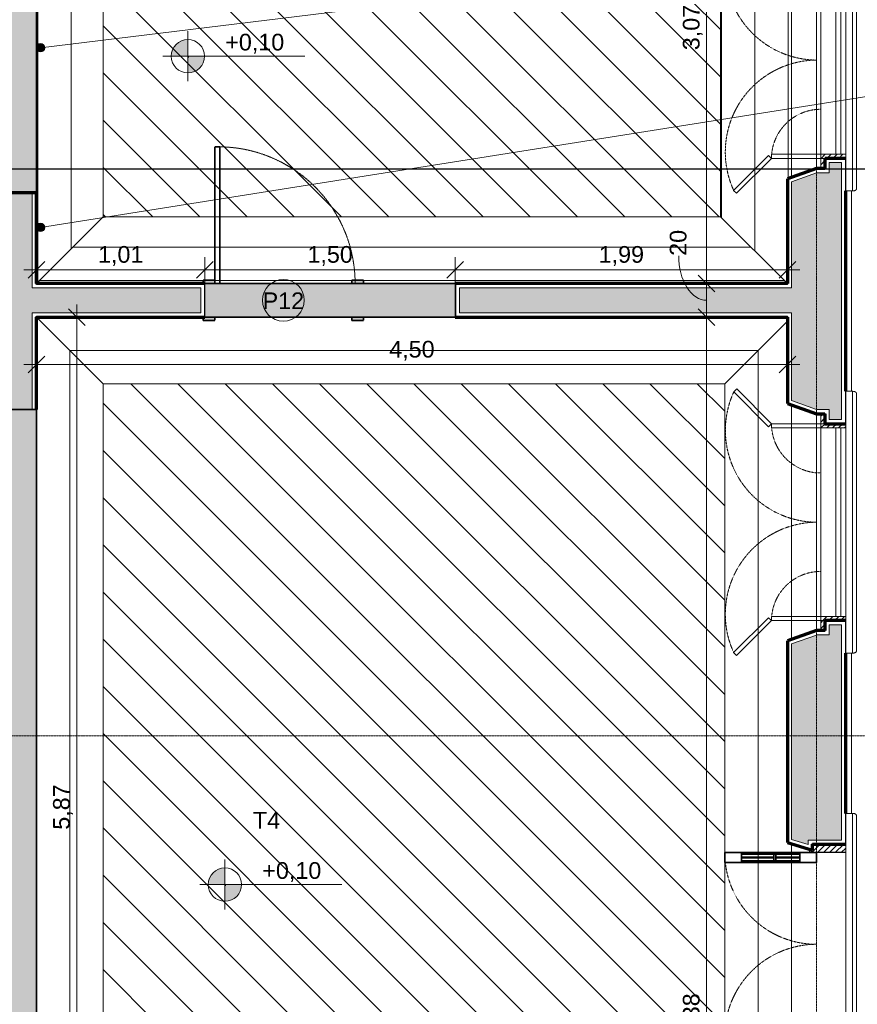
# Model space of a CAD drawing. Header units: millimetres. Extents: x -34717 to 9622, y -21919 to 4394.
# Tile 38 of 67: x -1601 to 3418, y -13738 to -7836. Entities that reach past the tile are written whole.
import ezdxf

# ---------------------------------------------------------------- set-up
doc = ezdxf.new("R2010")
doc.units = ezdxf.units.MM
for name, pattern in [('_Tracejado médio', [4, 3, -1]), ('_Tracejado pequeno', [2.25, 1.5, -0.75]), ('_Traço - ponto', [16, 12, -2, 0, -2])]:
    doc.linetypes.add(name, pattern=pattern)
for name, color, linetype, lineweight in [('A-ANNO-DIMS', 211, 'Continuous', 9), ('A-ANNO-DIMS-50', 211, 'Continuous', 9), ('A-DOOR', 31, 'Continuous', 25), ('A-DOOR-FRAM', 31, 'Continuous', 25), ('A-DOOR-HDLN', 31, 'Continuous', 25), ('A-DOOR-IDEN', 31, 'Continuous', 9), ('A-FLOR', 192, 'Continuous', 25), ('A-FLOR-PATT', 8, 'Continuous', 25), ('A-GENM', 13, 'Continuous', 25), ('A-GLAZ', 151, 'Continuous', 18), ('A-GLAZ-HDLN', 1, '_Tracejado pequeno', 18), ('A-WALL', 113, 'Continuous', 25), ('A-WALL-PATT', 111, 'Continuous', 25), ('G-ANNO-DIMS', 111, 'Continuous', 9), ('G-ANNO-SYMB', 111, 'Continuous', 9), ('G-ANNO-TEXT', 231, 'Continuous', 9), ('S-GRID', 1, 'Continuous', 9)]:
    doc.layers.add(name, color=color, linetype=linetype, lineweight=lineweight)
doc.styles.add('Arial_4', font='arial.ttf', dxfattribs={"height": 100})
doc.dimstyles.new('Diagonal_-_2_0mm_Arial', dxfattribs={"dimscale": 304.8, "dimtxt": 102.02594, "dimasz": 0.328084, "dimexe": 0.246063, "dimexo": 0.0625, "dimgap": 0.024606, "dimtad": 1, "dimlfac": 0.001, "dimrnd": 0.01, "dimzin": 0, "dimdsep": 46, "dimtxsty": 'Arial_4', "dimblk1": 'OBLIQUE', "dimblk2": 'OBLIQUE', "dimsah": 1, "dimcen": 0.09, "dimdle": 0.246063, "dimadec": 0, "dimazin": 0, "dimtfac": 1, "dimtdec": 4, "dimtix": 1, "dimtmove": 0, "dimatfit": 3, "dimfxl": 0.492126, "dimfxlon": 1, "dimtvp": 1, "dimtolj": 1, "dimtzin": 0, "dimarcsym": 2})
doc.dimstyles.new('Diagonal_-_2_0mm_Arial_1', dxfattribs={"dimscale": 304.8, "dimtxt": 102.02594, "dimasz": 0.328084, "dimexe": 0.246063, "dimexo": 0.0625, "dimgap": 0.024606, "dimtad": 1, "dimdec": 0, "dimlfac": 0.1, "dimdsep": 46, "dimtxsty": 'Arial_4', "dimblk1": 'OBLIQUE', "dimblk2": 'OBLIQUE', "dimsah": 1, "dimcen": 0.09, "dimdle": 0.246063, "dimadec": 0, "dimazin": 0, "dimtfac": 1, "dimtdec": 4, "dimtix": 1, "dimtmove": 1, "dimatfit": 3, "dimfxl": 0.492126, "dimfxlon": 1, "dimtvp": 1, "dimtolj": 1, "dimtzin": 0, "dimarcsym": 2})
pattern_1 = [(135, (-10248.492, -3173.885), (-17.67767, -17.67767), [])]
pattern_2 = [(135, (-7478.354, -3173.885), (-17.67767, -17.67767), [])]
pattern_3 = [(315, (-7844.11, -11029.7), (141.4214, 141.4214), [])]

# ---------------------------------------------------------------- blocks, each defined once
blk = doc.blocks.new('Door_CV - Door_CV-4334276-PLANTA TÉRREO - MANTER _ DEMOLIR')
at = {"layer": 'A-DOOR', "lineweight": 18}
h = blk.add_hatch(dxfattribs=at)
h.set_pattern_fill('FP_5', color=256, style=0, pattern_type=2)
h.set_pattern_definition([(315, (12778.496, 3173.885), (17.67767, 17.67767), [])])
h.paths.add_polyline_path([(-600, -172.5), (-600, -175), (-550, -175), (-550, 40), (-569.5, 40), (-565, 25), (-600, 25), (-600, 0)], flags=0)
h.paths.add_polyline_path([(550, -175), (600, -175), (600, 25), (565, 25), (569.5, 40), (550, 40), (550, 25)], flags=0)
at = {"layer": 'A-DOOR', "lineweight": 35}
for p, q in [((-550, 450), (-550, 550)), ((-550, 550), (-490, 550)), ((-490, 550), (-490, 450)), ((490, 550), (490, 450)), ((550, 550), (490, 550)), ((550, 450), (550, 550)), ((-550, 100), (-550, 450)), ((-550, 450), (-490, 450)), ((-540, 100), (-540, 450)), ((-522.5, 450), (-522.5, 255)), ((-517.5, 255), (-517.5, 450)), ((-500, 450), (-500, 100)), ((-490, 450), (-490, 100)), ((490, 450), (490, 100)), ((550, 450), (490, 450)), ((500, 450), (500, 100)), ((517.5, 255), (517.5, 450)), ((522.5, 450), (522.5, 255)), ((540, 100), (540, 450)), ((550, 100), (550, 450)), ((-550, 255), (-490, 255)), ((-490, 245), (-550, 245)), ((-522.5, 100), (-522.5, 245)), ((-517.5, 245), (-517.5, 100)), ((550, 255), (490, 255)), ((490, 245), (550, 245)), ((517.5, 245), (517.5, 100)), ((522.5, 100), (522.5, 245)), ((-490, 100), (-550, 100)), ((-550, 0), (-550, 100)), ((-490, 100), (-490, 0)), ((490, 100), (490, 0)), ((490, 100), (550, 100)), ((550, 0), (550, 100)), ((-490, 0), (-550, 0)), ((490, 0), (550, 0))]:
    blk.add_line(p, q, dxfattribs=at)
at = {"layer": 'A-DOOR-FRAM'}
for p, q in [((-569.5, 40), (-550, 40)), ((-550, 40), (-550, -175)), ((550, -175), (550, 40)), ((550, 40), (569.5, 40))]:
    blk.add_line(p, q, dxfattribs=at)
at = {"layer": 'A-DOOR-HDLN', "linetype": '_Tracejado pequeno', "lineweight": 18}
for centre, start, end in [((-550, 0), 0, 90), ((550, 0), 96.26291, 180)]:
    blk.add_arc(centre, 550, start, end, dxfattribs=at)
blk = doc.blocks.new('PORTA - Simples - 0_90 x 2_10-3911880-PLANTA TÉRREO - MANTER _ DEMOLIR')
at = {"layer": 'A-DOOR-FRAM', "linetype": '_Tracejado médio', "lineweight": 18}
h = blk.add_hatch(color=21, dxfattribs=at)
h.paths.add_polyline_path([(-450, 120), (-450, 100), (-380, 100), (-380, 120)], flags=0)
h.paths.add_polyline_path([(443.5, 120), (440, 120), (440, 100), (510, 100), (510, 120), (500, 120)], flags=0)
h = blk.add_hatch(color=21, dxfattribs=at)
h.paths.add_polyline_path([(-380, -100), (-450, -100), (-450, -120), (-380, -120)], flags=0)
h.paths.add_polyline_path([(500, -100), (440, -100), (440, -120), (510, -120), (510, -100), (502.5, -100)], flags=0)
at = {"layer": 'A-DOOR', "color": 30, "linetype": '_Tracejado médio', "lineweight": 35}
for p, q in [((410, -920), (410, -100)), ((440, -120), (440, -920)), ((440, -920), (410, -920))]:
    blk.add_line(p, q, dxfattribs=at)
at = {"layer": 'A-DOOR-FRAM', "color": 30, "linetype": '_Tracejado médio', "lineweight": 35}
for p, q in [((-450, 100), (-450, 120)), ((-450, 120), (-380, 120)), ((-380, 120), (-380, 100)), ((440, 100), (440, 120)), ((440, 120), (510, 120)), ((510, 120), (510, 100)), ((-450, -120), (-450, -100)), ((-380, -100), (-380, -120)), ((440, -120), (440, -100)), ((510, -100), (510, -120)), ((-380, -120), (-450, -120)), ((510, -120), (440, -120))]:
    blk.add_line(p, q, dxfattribs=at)
at = {"layer": 'A-DOOR-HDLN', "color": 40, "linetype": '_Tracejado médio', "lineweight": 18}
blk.add_arc((420.2, -100), 820.2, 180, 271.22847, dxfattribs=at)
blk = doc.blocks.new('Window_CV - Window_CV - 2 divisões-V7-PLANTA TÉRREO - MANTER _ DEMOLIR')
at = {"layer": 'A-GLAZ'}
h = blk.add_hatch(dxfattribs=at)
h.set_pattern_fill('FP_18', color=256, style=0, pattern_type=2)
h.set_pattern_definition(pattern_1)
h.paths.add_polyline_path([(590, 145), (590, 175), (565, 175), (565, 25), (590, 25), (590, 115)], flags=0)
h.paths.add_polyline_path([(-565, 145), (-565, 175), (-590, 175), (-590, 25), (-565, 25), (-565, 115)], flags=0)
h = blk.add_hatch(dxfattribs=at)
h.set_pattern_fill('FP_18', color=256, style=0, pattern_type=2)
h.set_pattern_definition(pattern_1)
h.paths.add_polyline_path([(650, 25), (650, 50), (590, 50), (590, 25), (625, 25)], flags=0)
h.paths.add_polyline_path([(-590, 25), (-590, 50), (-650, 50), (-650, 25), (-615, 25)], flags=0)
for p, q in [((-565, 145), (-565, 175)), ((-565, 145), (-565, 115)), ((565, 145), (-565, 145)), ((565, 175), (565, 145)), ((565, 115), (565, 145)), ((-565, 25), (-565, 115)), ((565, 115), (-565, 115)), ((565, 115), (565, 25)), ((-650, 25), (-590, 25)), ((-590, 25), (-590, 50)), ((-590, 50), (-590, 25)), ((-590, -269.6), (-590, 25)), ((-590, 25), (-565, 25)), ((-590, 25), (-565, 25)), ((-565, 25), (-565, -269.6)), ((565, 25), (-565, 25)), ((565, 25), (565, -270.4)), ((590, 25), (565, 25)), ((565, 25), (590, 25)), ((590, 50), (590, 25)), ((590, 25), (590, 50)), ((590, -270.4), (590, 25)), ((590, 25), (650, 25)), ((-798.6, -478.2), (-590, -269.6)), ((-572.3, -287.3), (-780.9, -495.9)), ((-590, -269.6), (-572.3, -287.3)), ((-565, -269.6), (-590, -269.6)), ((565, -270.4), (590, -270.4)), ((590, -270.4), (572.3, -288.1)), ((572.3, -288.1), (780.9, -496.7)), ((798.6, -479), (590, -270.4)), ((-780.9, -495.9), (-798.6, -478.2)), ((780.9, -496.7), (798.6, -479))]:
    blk.add_line(p, q, dxfattribs=at)
at = {"layer": 'A-GLAZ-HDLN'}
for centre, radius, start, end in [((-590, 25), 295, 274.86141, 360), ((590, 25), 295, 180, 265.13859), ((-550.7, 4.5), 550.8, 245.29544, 359.53459), ((551.4, 4.8), 551.5, 180.49633, 294.58987)]:
    blk.add_arc(centre, radius, start, end, dxfattribs=at)
blk = doc.blocks.new('Window_CV - Window_CV - 2 divisões-V8-PLANTA TÉRREO - MANTER _ DEMOLIR')
at = {"layer": 'A-GLAZ'}
h = blk.add_hatch(dxfattribs=at)
h.set_pattern_fill('FP_19', color=256, style=0, pattern_type=2)
h.set_pattern_definition(pattern_2)
h.paths.add_polyline_path([(590, 145), (590, 175), (565, 175), (565, 25), (590, 25), (590, 115)], flags=0)
h.paths.add_polyline_path([(-565, 145), (-565, 175), (-590, 175), (-590, 25), (-565, 25), (-565, 115)], flags=0)
h = blk.add_hatch(dxfattribs=at)
h.set_pattern_fill('FP_19', color=256, style=0, pattern_type=2)
h.set_pattern_definition(pattern_2)
h.paths.add_polyline_path([(650, 27.6), (650, 50), (590, 50), (590, 25), (650, 25)], flags=0)
h.paths.add_polyline_path([(-590, 50), (-650, 50), (-650, 25), (-590, 25)], flags=0)
for p, q in [((-565, 145), (-565, 175)), ((-565, 145), (-565, 115)), ((565, 145), (-565, 145)), ((565, 175), (565, 145)), ((565, 115), (565, 145)), ((-565, 25), (-565, 115)), ((565, 115), (-565, 115)), ((565, 115), (565, 25)), ((-650, 25), (-590, 25)), ((-590, 25), (-590, 50)), ((-590, 50), (-590, 25)), ((-590, -269.6), (-590, 25)), ((-590, 25), (-565, 25)), ((-590, 25), (-565, 25)), ((-565, 25), (-565, -269.6)), ((565, 25), (-565, 25)), ((565, 25), (565, -270.4)), ((590, 25), (565, 25)), ((565, 25), (590, 25)), ((590, 50), (590, 25)), ((590, 25), (590, 50)), ((590, -270.4), (590, 25)), ((590, 25), (650, 25)), ((-798.6, -478.2), (-590, -269.6)), ((-572.3, -287.3), (-780.9, -495.9)), ((-590, -269.6), (-572.3, -287.3)), ((-565, -269.6), (-590, -269.6)), ((565, -270.4), (590, -270.4)), ((590, -270.4), (572.3, -288.1)), ((572.3, -288.1), (780.9, -496.7)), ((798.6, -479), (590, -270.4)), ((-780.9, -495.9), (-798.6, -478.2)), ((780.9, -496.7), (798.6, -479))]:
    blk.add_line(p, q, dxfattribs=at)
at = {"layer": 'A-GLAZ-HDLN'}
for centre, radius, start, end in [((-590, 25), 295, 274.86141, 360), ((590, 25), 295, 180, 265.13859), ((-550.7, 4.5), 550.8, 245.29544, 359.53459), ((551.4, 4.8), 551.5, 180.49633, 294.58987)]:
    blk.add_arc(centre, radius, start, end, dxfattribs=at)
blk = doc.blocks.new('ornamento esquadrias - ornamento esquadrias-4133635-PLANTA TÉRREO - MANTER _ DEMOLIR')
at = {"layer": 'A-GENM', "lineweight": 18}
for p, q in [((3348.9, -6098.2), (3348.9, -4528.8)), ((3348.9, -4528.8), (3388.9, -4528.8)), ((3388.9, -4528.8), (3388.9, -6098.2)), ((3413.9, -6081.1), (3413.9, -4545.8)), ((3348.9, -6098.2), (3388.9, -6098.2))]:
    blk.add_line(p, q, dxfattribs=at)
for points, knots in [([(3388.9, -4528.8), (3391.1, -4528.8), (3394.4, -4529), (3398.5, -4529.7), (3401.4, -4530.4), (3404, -4531.3), (3406.4, -4532.4), (3408.1, -4533.5), (3409.3, -4534.5), (3410.6, -4535.8), (3411.6, -4537.2), (3412.4, -4538.6), (3412.8, -4539.5), (3413.3, -4540.8), (3413.6, -4542.4), (3413.9, -4544.5), (3413.9, -4546.2), (3413.8, -4547.4)], [0, 0, 0, 0, 0.142857, 0.214286, 0.285714, 0.357143, 0.428571, 0.5, 0.535714, 0.571429, 0.678571, 0.705357, 0.732143, 0.785714, 0.839286, 0.892857, 1, 1, 1, 1]), ([(3413.8, -6079.6), (3414, -6081.1), (3413.9, -6083.4), (3413.3, -6086.2), (3412.7, -6087.9), (3412, -6089.1), (3411.3, -6090.3), (3410.4, -6091.5), (3409.3, -6092.5), (3408.1, -6093.5), (3406.6, -6094.5), (3404.7, -6095.4), (3402.1, -6096.4), (3399.3, -6097.2), (3396.2, -6097.7), (3393, -6098.1), (3390.6, -6098.2), (3388.9, -6098.2)], [0, 0, 0, 0, 0.142857, 0.214286, 0.285714, 0.321429, 0.357143, 0.428571, 0.464286, 0.5, 0.571429, 0.625, 0.678571, 0.785714, 0.839286, 0.892857, 1, 1, 1, 1])]:
    blk.add_open_spline(points, degree=3, knots=knots, dxfattribs=at)
blk = doc.blocks.new('Embasamento - Embasamento-4325691-PLANTA TÉRREO - MANTER _ DEMOLIR')
at = {"layer": 'A-GENM', "lineweight": 18}
for p, q in [((3383.9, -10063.8), (3383.9, -8863)), ((3383.9, -12593.8), (3383.9, -11633.2))]:
    blk.add_line(p, q, dxfattribs=at)
blk = doc.blocks.new('DIMBLOCK31-PLANTA TÉRREO - MANTER _ DEMOLIR')
at = {"layer": 'A-ANNO-DIMS-50'}
for p, q in [((2364.7, -9618.5), (2589.7, -9618.5)), ((2514.7, -9618.5), (2364.7, -9618.5)), ((2514.7, -18073.5), (2514.7, -9618.5)), ((2364.7, -17998.5), (2589.7, -17998.5)), ((2514.7, -17998.5), (2364.7, -17998.5))]:
    blk.add_line(p, q, dxfattribs=at)
at = {"layer": 'A-ANNO-DIMS-50', "lineweight": 18}
for p, q in [((2514.7, -9618.5), (2464.7, -9568.5)), ((2514.7, -9618.5), (2564.7, -9668.5)), ((2514.7, -17998.5), (2464.7, -17948.5)), ((2514.7, -17998.5), (2564.7, -18048.5))]:
    blk.add_line(p, q, dxfattribs=at)
at = {"layer": 'A-ANNO-DIMS-50', "color": 0, "insert": (2372.7, -13944.2), "char_height": 100, "width": 325.653, "attachment_point": 1, "rotation": 90, "line_spacing_factor": 0.941778, "style": 'Arial_4'}
blk.add_mtext('8,38', dxfattribs=at)
blk = doc.blocks.new('_Oblique')
at = {"color": 0, "linetype": 'ByBlock', "lineweight": -2}
blk.add_line((-0.5, -0.5), (0.5, 0.5), dxfattribs=at)
blk = doc.blocks.new('DIMBLOCK32-PLANTA TÉRREO - MANTER _ DEMOLIR')
at = {"layer": 'A-ANNO-DIMS-50', "lineweight": 18}
for p, q in [((2514.7, -9418.5), (2464.7, -9368.5)), ((2514.7, -9418.5), (2564.7, -9468.5)), ((2514.7, -9618.5), (2464.7, -9568.5)), ((2514.7, -9618.5), (2564.7, -9668.5))]:
    blk.add_line(p, q, dxfattribs=at)
at = {"layer": 'A-ANNO-DIMS-50'}
for p, q in [((2364.7, -9418.5), (2589.7, -9418.5)), ((2514.7, -9418.5), (2364.7, -9418.5)), ((2514.7, -9618.5), (2514.7, -9418.5)), ((2364.7, -9618.5), (2589.7, -9618.5)), ((2514.7, -9618.5), (2364.7, -9618.5))]:
    blk.add_line(p, q, dxfattribs=at)
blk.add_ellipse((2514.7, -9251.6), major_axis=(0, 266.9), ratio=0.625344, start_param=1.570796, end_param=3.141593, dxfattribs=at)
at = {"layer": 'A-ANNO-DIMS-50', "color": 0, "insert": (2294.1, -9251.6), "char_height": 100, "width": 186.088, "attachment_point": 1, "rotation": 90, "line_spacing_factor": 0.941778, "style": 'Arial_4'}
blk.add_mtext('20', dxfattribs=at)
blk = doc.blocks.new('DIMBLOCK33-PLANTA TÉRREO - MANTER _ DEMOLIR')
at = {"layer": 'A-ANNO-DIMS-50', "lineweight": 18}
for p, q in [((2514.7, -6348.5), (2464.7, -6298.5)), ((2514.7, -6348.5), (2564.7, -6398.5)), ((2514.7, -9418.5), (2464.7, -9368.5)), ((2514.7, -9418.5), (2564.7, -9468.5))]:
    blk.add_line(p, q, dxfattribs=at)
at = {"layer": 'A-ANNO-DIMS-50'}
for p, q in [((2364.7, -6348.5), (2589.7, -6348.5)), ((2514.7, -6348.5), (2364.7, -6348.5)), ((2514.7, -9418.5), (2514.7, -6348.5)), ((2364.7, -9418.5), (2589.7, -9418.5)), ((2514.7, -9418.5), (2364.7, -9418.5))]:
    blk.add_line(p, q, dxfattribs=at)
at = {"layer": 'A-ANNO-DIMS-50', "color": 0, "insert": (2372.7, -8019.2), "char_height": 100, "width": 325.653, "attachment_point": 1, "rotation": 90, "line_spacing_factor": 0.941778, "style": 'Arial_4'}
blk.add_mtext('3,07', dxfattribs=at)
blk = doc.blocks.new('DIMBLOCK74-PLANTA TÉRREO - MANTER _ DEMOLIR')
at = {"layer": 'A-ANNO-DIMS-50'}
for p, q in [((-1501.1, -9185.2), (-1501.1, -9410.2)), ((-1501.1, -9335.2), (-1501.1, -9185.2)), ((-491.1, -9485.2), (-491.1, -9260.2)), ((-1576.1, -9335.2), (-491.1, -9335.2)), ((-491.1, -9335.2), (-491.1, -9485.2))]:
    blk.add_line(p, q, dxfattribs=at)
at = {"layer": 'A-ANNO-DIMS-50', "lineweight": 18}
for p, q in [((-1501.1, -9335.2), (-1451.1, -9285.2)), ((-491.1, -9335.2), (-441.1, -9285.2)), ((-1501.1, -9335.2), (-1551.1, -9385.2)), ((-491.1, -9335.2), (-541.1, -9385.2))]:
    blk.add_line(p, q, dxfattribs=at)
at = {"layer": 'A-ANNO-DIMS-50', "color": 0, "insert": (-1131.8, -9193.2), "char_height": 100, "width": 325.653, "attachment_point": 1, "line_spacing_factor": 0.941778, "style": 'Arial_4'}
blk.add_mtext('1,01', dxfattribs=at)
blk = doc.blocks.new('DIMBLOCK75-PLANTA TÉRREO - MANTER _ DEMOLIR')
at = {"layer": 'A-ANNO-DIMS-50'}
for p, q in [((-491.1, -9485.2), (-491.1, -9260.2)), ((1008.9, -9485.2), (1008.9, -9260.2)), ((-491.1, -9335.2), (1008.9, -9335.2)), ((-491.1, -9335.2), (-491.1, -9485.2)), ((1008.9, -9335.2), (1008.9, -9485.2))]:
    blk.add_line(p, q, dxfattribs=at)
at = {"layer": 'A-ANNO-DIMS-50', "lineweight": 18}
for p, q in [((-491.1, -9335.2), (-441.1, -9285.2)), ((1008.9, -9335.2), (1058.9, -9285.2)), ((-491.1, -9335.2), (-541.1, -9385.2)), ((1008.9, -9335.2), (958.9, -9385.2))]:
    blk.add_line(p, q, dxfattribs=at)
at = {"layer": 'A-ANNO-DIMS-50', "color": 0, "insert": (123.2, -9193.2), "char_height": 100, "width": 325.653, "attachment_point": 1, "line_spacing_factor": 0.941778, "style": 'Arial_4'}
blk.add_mtext('1,50', dxfattribs=at)
blk = doc.blocks.new('DIMBLOCK76-PLANTA TÉRREO - MANTER _ DEMOLIR')
at = {"layer": 'A-ANNO-DIMS-50'}
for p, q in [((2998.9, -9185.2), (2998.9, -9410.2)), ((2998.9, -9335.2), (2998.9, -9185.2)), ((1008.9, -9485.2), (1008.9, -9260.2)), ((1008.9, -9335.2), (3073.9, -9335.2)), ((1008.9, -9335.2), (1008.9, -9485.2))]:
    blk.add_line(p, q, dxfattribs=at)
at = {"layer": 'A-ANNO-DIMS-50', "lineweight": 18}
for p, q in [((1008.9, -9335.2), (1058.9, -9285.2)), ((2998.9, -9335.2), (3048.9, -9285.2)), ((1008.9, -9335.2), (958.9, -9385.2)), ((2998.9, -9335.2), (2948.9, -9385.2))]:
    blk.add_line(p, q, dxfattribs=at)
at = {"layer": 'A-ANNO-DIMS-50', "color": 0, "insert": (1868.2, -9193.2), "char_height": 100, "width": 325.653, "attachment_point": 1, "line_spacing_factor": 0.941778, "style": 'Arial_4'}
blk.add_mtext('1,99', dxfattribs=at)
blk = doc.blocks.new('DIMBLOCK140-PLANTA TÉRREO - MANTER _ DEMOLIR')
at = {"layer": 'A-ANNO-DIMS-50'}
for p, q in [((-1259.3, -15493.5), (-1259.3, -9543.5)), ((-1409.3, -9618.5), (-1184.3, -9618.5)), ((-1259.3, -9618.5), (-1409.3, -9618.5)), ((-1409.3, -15493.5), (-1184.3, -15493.5)), ((-1259.3, -15493.5), (-1409.3, -15493.5))]:
    blk.add_line(p, q, dxfattribs=at)
at = {"layer": 'A-ANNO-DIMS-50', "lineweight": 18}
for p, q in [((-1259.3, -9618.5), (-1309.3, -9568.5)), ((-1259.3, -9618.5), (-1209.3, -9668.5)), ((-1259.3, -15493.5), (-1309.3, -15443.5)), ((-1259.3, -15493.5), (-1209.3, -15543.5))]:
    blk.add_line(p, q, dxfattribs=at)
at = {"layer": 'A-ANNO-DIMS-50', "color": 0, "insert": (-1401.3, -12691.7), "char_height": 100, "width": 325.653, "attachment_point": 1, "rotation": 90, "line_spacing_factor": 0.941778, "style": 'Arial_4'}
blk.add_mtext('5,87', dxfattribs=at)
blk = doc.blocks.new('TAG-Porta - Ref_ Porta-2416850-PLANTA TÉRREO - MANTER _ DEMOLIR')
at = {"layer": 'A-DOOR-IDEN'}
blk.add_circle((0, 0), 2.5, dxfattribs=at)
blk = doc.blocks.new('Spot Elevations - Spot elevation - Planta-10655-PLANTA TÉRREO - MANTER _ DEMOLIR')
at = {"layer": 'G-ANNO-DIMS'}
h = blk.add_hatch(color=256, dxfattribs=at)
edge = h.paths.add_edge_path(flags=0)
edge.add_line((0, 0), (-2, 0))
edge.add_arc((0, 0), 2, 90, 180, ccw=False)
edge.add_line((0, 2), (0, 0))
h = blk.add_hatch(color=256, dxfattribs=at)
edge = h.paths.add_edge_path(flags=0)
edge.add_line((0, 0), (2, 0))
edge.add_arc((0, 0), 2, 270, 360, ccw=False)
edge.add_line((0, -2), (0, 0))
for p, q in [((0, -3), (0, 3)), ((-3, 0), (14, 0))]:
    blk.add_line(p, q, dxfattribs=at)
blk.add_circle((0, 0), 2, dxfattribs=at)
blk = doc.blocks.new('DIMBLOCK200-PLANTA TÉRREO - MANTER _ DEMOLIR')
at = {"layer": 'A-ANNO-DIMS-50'}
for p, q in [((-1501.1, -9753.4), (-1501.1, -9978.4)), ((-1501.1, -9903.4), (-1501.1, -9753.4)), ((2998.9, -9753.4), (2998.9, -9978.4)), ((2998.9, -9903.4), (2998.9, -9753.4)), ((-1576.1, -9903.4), (3073.9, -9903.4))]:
    blk.add_line(p, q, dxfattribs=at)
at = {"layer": 'A-ANNO-DIMS-50', "lineweight": 18}
for p, q in [((-1501.1, -9903.4), (-1451.1, -9853.4)), ((2998.9, -9903.4), (3048.9, -9853.4)), ((-1501.1, -9903.4), (-1551.1, -9953.4)), ((2998.9, -9903.4), (2948.9, -9953.4))]:
    blk.add_line(p, q, dxfattribs=at)
at = {"layer": 'A-ANNO-DIMS-50', "color": 0, "insert": (613.2, -9761.4), "char_height": 100, "width": 325.653, "attachment_point": 1, "line_spacing_factor": 0.941778, "style": 'Arial_4'}
blk.add_mtext('4,50', dxfattribs=at)

msp = doc.modelspace()

# ---------------------------------------------------------------- hatches: boundary and pattern name
at = {"layer": 'A-FLOR-PATT', "lineweight": 18}
h = msp.add_hatch(dxfattribs=at)
h.set_pattern_fill('FP_37', color=256, style=0, pattern_type=2)
h.set_pattern_definition([(90, (-7491.88, -4997.1), (-200, 1e-14), [])])
h.paths.add_polyline_path([(-1501.115, -9418.492), (-1101.115, -9018.492), (-1101.115, -6348.492), (-1501.115, -6348.492), (-1501.115, -9032.492)], flags=0)
h.paths.add_polyline_path([(-1501.115, -6298.492), (-1101.115, -6298.492), (-1101.115, -3883.492), (-1476.115, -3508.492), (-1501.115, -3508.492), (-1501.115, -6296.902)], flags=0)
h = msp.add_hatch(dxfattribs=at)
h.set_pattern_fill('FP_38', color=256, style=0, pattern_type=2)
h.set_pattern_definition([(90, (-3796.48, -9572.52), (-200, 1e-14), [])])
h.paths.add_polyline_path([(2998.885, -9418.492), (2998.885, -8789.604), (3023.885, -8780.854), (3023.885, -7375.854), (2998.885, -7367.104), (2998.885, -6348.492), (2598.885, -6348.492), (2598.885, -9018.492), (2727.241, -9146.847)], flags=0)
h.paths.add_polyline_path([(2998.885, -6298.492), (2998.885, -6024.742), (3023.885, -6015.992), (3023.885, -4610.992), (2998.885, -4602.242), (2998.885, -3508.492), (2997.323, -3508.492), (2598.885, -3883.492), (2598.885, -6298.492), (2807.738, -6298.492)], flags=0)
h = msp.add_hatch(dxfattribs=at)
h.set_pattern_fill('FP_23', color=256, style=0, pattern_type=2)
h.set_pattern_definition(pattern_3)
h.paths.add_polyline_path([(-1101.115, -9018.492), (2598.885, -9018.492), (2598.885, -6348.492), (-1101.115, -6348.492), (-1101.115, -8641.693)], flags=0)
h.paths.add_polyline_path([(-1101.115, -6298.492), (2598.885, -6298.492), (2598.885, -3883.492), (-1101.115, -3883.492), (-1101.115, -6296.902)], flags=0)
h = msp.add_hatch(dxfattribs=at)
h.set_pattern_fill('FP_40', color=256, style=0, pattern_type=2)
h.set_pattern_definition([(0, (-129, 0), (0, 200), [])])
h.paths.add_polyline_path([(2998.885, -9418.492), (2598.885, -9018.492), (-1101.115, -9018.492), (-1501.115, -9418.492), (-501.115, -9418.492), (-501.115, -9398.492), (-431.115, -9398.492), (-431.115, -9418.492), (388.885, -9418.492), (388.885, -9398.492), (458.885, -9398.492), (458.885, -9418.492), (2727.241, -9418.492)], flags=0)
h = msp.add_hatch(dxfattribs=at)
h.set_pattern_fill('FP_31', color=256, style=0, pattern_type=2)
h.set_pattern_definition([(90, (-15701.11, -13207.68), (-200, 1e-14), [])])
h.paths.add_polyline_path([(-1501.115, -17998.492), (-1476.115, -17998.492), (-1101.115, -17623.492), (-1101.115, -10018.492), (-1501.115, -9618.689), (-1501.115, -17453.492)], flags=0)
h = msp.add_hatch(dxfattribs=at)
h.set_pattern_fill('FP_32', color=256, style=0, pattern_type=2)
h.set_pattern_definition([(0, (-129, -18.5), (0, 200), [])])
h.paths.add_polyline_path([(438.885, -10018.492), (2623.885, -10018.492), (2998.885, -9643.492), (2998.885, -9618.492), (458.885, -9618.492), (458.885, -9638.492), (388.885, -9638.492), (388.885, -9618.492), (-431.115, -9618.492), (-431.115, -9638.492), (-501.115, -9638.492), (-501.115, -9618.492), (-1500.917, -9618.689), (-1101.115, -10018.492), (388.885, -10018.492)], flags=0)
h = msp.add_hatch(dxfattribs=at)
h.set_pattern_fill('FP_33', color=256, style=0, pattern_type=2)
h.set_pattern_definition([(270, (12423.89, -7136.11), (200, 1e-14), [])])
h.paths.add_polyline_path([(2998.885, -17998.492), (2998.885, -16859.616), (3023.885, -16850.866), (3023.885, -15445.866), (2998.885, -15437.116), (2998.885, -13988.496), (3023.885, -13980.996), (3023.885, -12775.996), (2998.885, -12768.496), (2998.885, -11559.742), (3023.885, -11550.992), (3023.885, -10145.992), (2998.885, -10137.242), (2998.885, -9643.492), (2623.885, -10018.492), (2623.885, -17623.492), (2727.241, -17726.847)], flags=0)
h = msp.add_hatch(dxfattribs=at)
h.set_pattern_fill('FP_23', color=256, style=0, pattern_type=2)
h.set_pattern_definition(pattern_3)
h.paths.add_polyline_path([(830.147, -17623.492), (2623.885, -17623.492), (2623.885, -10018.492), (-1101.115, -10018.492), (-1101.115, -17623.492), (-434.582, -17623.492)], flags=0)
at = {"layer": 'A-WALL-PATT'}
h = msp.add_hatch(color=256, dxfattribs=at)
h.paths.add_polyline_path([(3023.885, -18323.492), (3323.885, -18323.492), (3323.885, -16763.366), (3248.885, -16763.366), (3248.885, -16823.366), (3173.885, -16823.366), (3173.885, -16824.853), (3023.885, -16877.353), (3023.885, -18023.492)], flags=0)
h.paths.add_polyline_path([(3248.885, -15533.366), (3323.885, -15533.366), (3323.885, -14003.496), (3123.885, -14003.496), (3123.885, -13977.097), (3023.885, -14007.097), (3023.885, -15419.379), (3173.885, -15471.879), (3173.885, -15473.366), (3248.885, -15473.366), (3248.885, -15480.668)], flags=0)
h.paths.add_polyline_path([(3123.885, -12779.895), (3123.885, -12753.496), (3323.885, -12753.496), (3323.885, -11463.492), (3248.885, -11463.492), (3248.885, -11523.492), (3173.885, -11523.492), (3173.885, -11524.979), (3023.885, -11577.479), (3023.885, -12749.895), (3043.423, -12755.757)], flags=0)
h.paths.add_polyline_path([(3323.885, -10233.492), (3323.885, -8693.354), (3248.885, -8693.354), (3248.885, -8753.354), (3173.885, -8753.354), (3173.885, -8754.841), (3023.885, -8807.341), (3023.885, -10119.505), (3173.885, -10172.005), (3173.885, -10173.492), (3248.885, -10173.492), (3248.885, -10233.492)], flags=0)
h.paths.add_polyline_path([(3323.885, -7463.354), (3323.885, -5928.492), (3248.885, -5928.492), (3248.885, -5988.492), (3173.885, -5988.492), (3173.885, -5989.979), (3023.885, -6042.479), (3023.885, -7349.367), (3173.885, -7401.867), (3173.885, -7403.354), (3248.885, -7403.354), (3248.885, -7463.354)], flags=0)
h.paths.add_polyline_path([(3248.885, -4698.492), (3323.885, -4698.492), (3323.885, -3183.492), (3023.885, -3183.492), (3023.885, -4584.505), (3173.885, -4637.005), (3173.885, -4638.492), (3248.885, -4638.492)], flags=0)
at = {"layer": 'A-WALL-PATT', "lineweight": 18}
h = msp.add_hatch(color=21, dxfattribs=at)
h.paths.add_polyline_path([(-1699.311, -8873.492), (-1501.115, -8873.492), (-1501.115, -6245.021), (-1701.115, -6245.021), (-1701.115, -8873.492)], flags=0)
h.paths.add_polyline_path([(-1501.115, -4945.021), (-1501.115, -4053.492), (-1701.115, -4053.492), (-1701.115, -4945.021)], flags=0)
at = {"layer": 'A-WALL-PATT'}
h = msp.add_hatch(color=256, dxfattribs=at)
h.paths.add_polyline_path([(-1676.115, -10173.492), (-1526.115, -10173.492), (-1526.115, -9593.492), (-1676.115, -9593.492), (-1676.115, -9814.089)], flags=0)
h.paths.add_polyline_path([(-1526.115, -9443.492), (-1526.115, -8873.492), (-1676.115, -8873.492), (-1676.115, -9443.492), (-1541.22, -9443.492)], flags=0)
at = {"layer": 'A-WALL-PATT', "lineweight": 18}
msp.add_hatch(color=21, dxfattribs=at).paths.add_polyline_path([(1008.885, -9618.492), (1008.885, -9418.492), (-491.115, -9418.492), (-491.115, -9618.492), (-434.582, -9618.492)], flags=0)
at = {"layer": 'A-WALL-PATT'}
h = msp.add_hatch(color=256, dxfattribs=at)
h.paths.add_polyline_path([(3001.385, -9593.492), (3023.885, -9593.492), (3023.885, -9443.492), (1033.885, -9443.492), (1033.885, -9593.492), (2998.885, -9593.492)], flags=0)
h.paths.add_polyline_path([(-516.115, -9593.492), (-516.115, -9443.492), (-1756.409, -9443.492), (-1756.409, -9593.492), (-1066.947, -9593.492)], flags=0)
h.paths.add_polyline_path([(-2996.409, -9593.492), (-2996.409, -9443.492), (-6446.115, -9443.492), (-6446.115, -9593.492), (-5493.499, -9593.492)], flags=0)
at = {"layer": 'A-WALL-PATT', "lineweight": 18}
h = msp.add_hatch(color=21, dxfattribs=at)
h.paths.add_polyline_path([(-1699.311, -17453.492), (-1501.115, -17453.492), (-1501.115, -16683.492), (-1701.115, -16683.492), (-1701.115, -17453.492)], flags=0)
h.paths.add_polyline_path([(-1701.115, -15493.492), (-1501.115, -15493.492), (-1501.115, -10173.492), (-1701.115, -10173.492), (-1701.115, -15328.492)], flags=0)
at = {"layer": 'G-ANNO-TEXT'}
h = msp.add_hatch(color=7, dxfattribs=at)
edge = h.paths.add_edge_path(flags=0)
edge.add_arc((-1476.115, -8004.547), 25, 0, 360)
h = msp.add_hatch(color=7, dxfattribs=at)
edge = h.paths.add_edge_path(flags=0)
edge.add_arc((-1476.115, -9081.669), 25, 0, 360)

# ---------------------------------------------------------------- linework, layer by layer
at = {"layer": 'A-FLOR', "lineweight": 18}
for p, q in [((-1101.115, -9018.492), (-1101.115, -6348.492)), ((2598.885, -6348.492), (2598.885, -9018.492)), ((3023.885, -8780.854), (3023.885, -7375.854)), ((-1501.115, -9418.492), (-1101.115, -9018.492)), ((2598.885, -9018.492), (-1101.115, -9018.492)), ((2598.885, -9018.492), (2998.885, -9418.492)), ((-1501.115, -9618.492), (-1101.115, -10018.492)), ((2623.885, -10018.492), (2998.885, -9643.492)), ((-1101.115, -17623.492), (-1101.115, -10018.492)), ((-1101.115, -10018.492), (2623.885, -10018.492)), ((2623.885, -10018.492), (2623.885, -17623.492)), ((3023.885, -11550.992), (3023.885, -10145.992))]:
    msp.add_line(p, q, dxfattribs=at)
at = {"layer": 'A-WALL', "color": 30, "linetype": '_Tracejado médio', "lineweight": 35}
for p, q in [((-1501.115, -8873.492), (-1501.115, -6348.492)), ((1008.885, -9418.492), (-491.115, -9418.492)), ((-491.115, -9618.492), (1008.885, -9618.492)), ((-1501.115, -10173.492), (-1701.115, -10173.492)), ((-1501.115, -15493.492), (-1501.115, -10173.492))]:
    msp.add_line(p, q, dxfattribs=at)
at = {"layer": 'A-WALL', "lineweight": 18}
for p, q in [((3173.885, -7428.354), (3173.885, -8728.354)), ((3226.385, -8670.854), (3226.385, -8730.854)), ((3346.385, -8670.854), (3226.385, -8670.854)), ((3346.385, -10255.992), (3346.385, -8670.854)), ((3173.885, -8731.002), (3001.385, -8791.377)), ((3226.385, -8730.854), (3173.885, -8730.854)), ((3248.885, -8693.354), (3248.885, -8753.354)), ((3323.885, -8693.354), (3248.885, -8693.354)), ((3323.885, -10233.492), (3323.885, -8693.354)), ((3001.385, -8791.377), (3001.385, -9420.992)), ((3173.885, -8754.841), (3023.885, -8807.341)), ((3173.885, -8754.841), (3173.885, -8753.354)), ((3248.885, -8753.354), (3173.885, -8753.354)), ((3023.885, -8807.341), (3023.885, -9443.492)), ((-1526.115, -9443.492), (-1526.115, -8873.492)), ((-1503.615, -9420.992), (-1503.615, -8873.492)), ((-493.615, -9420.992), (-1503.615, -9420.992)), ((-493.615, -9615.992), (-493.615, -9420.992)), ((1011.385, -9420.992), (1011.385, -9615.992)), ((3001.385, -9420.992), (1011.385, -9420.992)), ((-516.115, -9443.492), (-1526.115, -9443.492)), ((-516.115, -9593.492), (-516.115, -9443.492)), ((3023.885, -9443.492), (1033.885, -9443.492)), ((1033.885, -9443.492), (1033.885, -9593.492)), ((-1526.115, -9593.492), (-516.115, -9593.492)), ((-1526.115, -10173.492), (-1526.115, -9593.492)), ((-1503.615, -9615.992), (-493.615, -9615.992)), ((-1503.615, -10173.492), (-1503.615, -9615.992)), ((1011.385, -9615.992), (3001.385, -9615.992)), ((1033.885, -9593.492), (3023.885, -9593.492)), ((3001.385, -9615.992), (3001.385, -10135.468)), ((3023.885, -9593.492), (3023.885, -10119.505)), ((3001.385, -10135.468), (3173.885, -10195.843)), ((3023.885, -10119.505), (3173.885, -10172.005)), ((3173.885, -10173.492), (3173.885, -10172.005)), ((3173.885, -10173.492), (3248.885, -10173.492)), ((3173.885, -10195.992), (3226.385, -10195.992)), ((3173.885, -10198.492), (3173.885, -11498.492)), ((3226.385, -10195.992), (3226.385, -10255.992)), ((3248.885, -10173.492), (3248.885, -10233.492)), ((3226.385, -10255.992), (3346.385, -10255.992)), ((3248.885, -10233.492), (3323.885, -10233.492)), ((3226.385, -11440.992), (3226.385, -11500.992)), ((3346.385, -11440.992), (3226.385, -11440.992)), ((3346.385, -12775.996), (3346.385, -11440.992)), ((3173.885, -11501.14), (3001.385, -11561.515)), ((3226.385, -11500.992), (3173.885, -11500.992)), ((3248.885, -11463.492), (3248.885, -11523.492)), ((3323.885, -11463.492), (3248.885, -11463.492)), ((3323.885, -12753.496), (3323.885, -11463.492)), ((3001.385, -11561.515), (3001.385, -12766.636)), ((3173.885, -11524.979), (3023.885, -11577.479)), ((3173.885, -11524.979), (3173.885, -11523.492)), ((3248.885, -11523.492), (3173.885, -11523.492)), ((3023.885, -11577.479), (3023.885, -12749.895)), ((3001.385, -12766.636), (3146.385, -12810.136)), ((3023.885, -12749.895), (3123.885, -12779.895)), ((3023.885, -12775.996), (3023.885, -13980.996)), ((3123.885, -12779.895), (3123.885, -12753.496)), ((3123.885, -12753.496), (3323.885, -12753.496)), ((3146.385, -12810.136), (3146.385, -12775.996)), ((3146.385, -12775.996), (3346.385, -12775.996))]:
    msp.add_line(p, q, dxfattribs=at)
at = {"layer": 'A-WALL', "lineweight": 70}
for p, q in [((3348.885, -8668.354), (3223.885, -8668.354)), ((3223.885, -8668.354), (3223.885, -8728.354)), ((3173.885, -8728.354), (2998.885, -8789.604)), ((3223.885, -8728.354), (3173.885, -8728.354)), ((2998.885, -8789.604), (2998.885, -9418.492)), ((-1501.115, -8873.492), (-1701.115, -8873.492)), ((-1501.115, -9418.492), (-1501.115, -8873.492)), ((3348.885, -10063.799), (3348.885, -8863.047)), ((-491.115, -9418.492), (-1501.115, -9418.492)), ((2998.885, -9418.492), (1008.885, -9418.492)), ((-1501.115, -9618.492), (-491.115, -9618.492)), ((-1501.115, -10173.492), (-1501.115, -9618.492)), ((1008.885, -9618.492), (2998.885, -9618.492)), ((2998.885, -9618.492), (2998.885, -10137.242)), ((2998.885, -10137.242), (3173.885, -10198.492)), ((3173.885, -10198.492), (3223.885, -10198.492)), ((3223.885, -10198.492), (3223.885, -10258.492)), ((3223.885, -10258.492), (3348.885, -10258.492)), ((3348.885, -11438.492), (3223.885, -11438.492)), ((3223.885, -11438.492), (3223.885, -11498.492)), ((3173.885, -11498.492), (2998.885, -11559.742)), ((3223.885, -11498.492), (3173.885, -11498.492)), ((2998.885, -11559.742), (2998.885, -12768.496)), ((3348.885, -12593.803), (3348.885, -11633.185)), ((2998.885, -12768.496), (3148.885, -12813.496)), ((3148.885, -12813.496), (3148.885, -12778.496)), ((3148.885, -12778.496), (3348.885, -12778.496))]:
    msp.add_line(p, q, dxfattribs=at)
at = {"layer": 'A-WALL', "color": 40, "linetype": '_Tracejado médio', "lineweight": 18}
for p, q in [((-491.115, -9418.492), (-491.115, -9618.492)), ((1008.885, -9618.492), (1008.885, -9418.492))]:
    msp.add_line(p, q, dxfattribs=at)
at = {"layer": 'G-ANNO-DIMS'}
for p, q in [((-590.163, -8055.283), (-593.404, -8055.283)), ((-590.163, -8063.3), (-590.163, -8055.283)), ((-368.111, -13020.71), (-371.353, -13020.71)), ((-368.111, -13028.727), (-368.111, -13020.71))]:
    msp.add_line(p, q, dxfattribs=at)
at = {"layer": 'G-ANNO-SYMB', "lineweight": 25}
msp.add_line((6430.214, -8732.566), (-33917.121, -8732.566), dxfattribs=at)
at = {"layer": 'G-ANNO-TEXT', "color": 7}
for p, q in [((-1476.115, -8004.547), (4676.754, -7250.733)), ((-1476.115, -9081.669), (4676.754, -8104.772))]:
    msp.add_line(p, q, dxfattribs=at)
for centre in [(-1476.115, -8004.547), (-1476.115, -9081.669)]:
    msp.add_circle(centre, 25, dxfattribs=at)
at = {"layer": 'S-GRID', "linetype": '_Traço - ponto'}
for p, q in [((3173.885, 3893.814), (3173.885, -21426.217)), ((6504.181, -12128.492), (-33608.19, -12128.492))]:
    msp.add_line(p, q, dxfattribs=at)

# ---------------------------------------------------------------- block references
at = {"layer": 'A-DOOR', "color": 40, "linetype": '_Tracejado médio', "lineweight": 18, "rotation": 180}
msp.add_blockref('PORTA - Simples - 0_90 x 2_10-3911880-PLANTA TÉRREO - MANTER _ DEMOLIR', (8.885, -9518.492), dxfattribs=at)
at = {"layer": 'A-DOOR', "lineweight": 18, "rotation": 89.99999999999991}
msp.add_blockref('Door_CV - Door_CV-4334276-PLANTA TÉRREO - MANTER _ DEMOLIR', (3173.885, -13378.496), dxfattribs=at)
at = {"layer": 'A-DOOR-IDEN', "xscale": 49.99999999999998, "yscale": 49.99999999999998, "zscale": 49.99999999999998}
msp.add_blockref('TAG-Porta - Ref_ Porta-2416850-PLANTA TÉRREO - MANTER _ DEMOLIR', (-21.115, -9518.492), dxfattribs=at)
at = {"layer": 'A-GENM', "lineweight": 18}
for name, p in [('Embasamento - Embasamento-4325691-PLANTA TÉRREO - MANTER _ DEMOLIR', (0, 0)), ('ornamento esquadrias - ornamento esquadrias-4133635-PLANTA TÉRREO - MANTER _ DEMOLIR', (0, -2764.862)), ('ornamento esquadrias - ornamento esquadrias-4133635-PLANTA TÉRREO - MANTER _ DEMOLIR', (0, -5535)), ('ornamento esquadrias - ornamento esquadrias-4133635-PLANTA TÉRREO - MANTER _ DEMOLIR', (0, -8065.005))]:
    msp.add_blockref(name, p, dxfattribs=at)
at = {"layer": 'A-GLAZ', "rotation": 269.9999999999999}
for name, p in [('Window_CV - Window_CV - 2 divisões-V8-PLANTA TÉRREO - MANTER _ DEMOLIR', (3173.885, -8078.354)), ('Window_CV - Window_CV - 2 divisões-V7-PLANTA TÉRREO - MANTER _ DEMOLIR', (3173.885, -10848.492))]:
    msp.add_blockref(name, p, dxfattribs=at)
at = {"layer": 'G-ANNO-DIMS', "xscale": 49.99999999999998, "yscale": 49.99999999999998, "zscale": 49.99999999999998}
for p in [(-593.404, -8055.283), (-371.353, -13020.71)]:
    msp.add_blockref('Spot Elevations - Spot elevation - Planta-10655-PLANTA TÉRREO - MANTER _ DEMOLIR', p, dxfattribs=at)

# ---------------------------------------------------------------- texts
at = {"layer": 'A-DOOR-IDEN', "insert": (-145.339, -9471.146), "char_height": 100, "width": 308.64969, "attachment_point": 1, "style": 'Arial_4'}
msp.add_mtext('P12', dxfattribs=at)
at = {"layer": 'G-ANNO-DIMS', "char_height": 100, "width": 422.3698, "attachment_point": 1, "line_spacing_factor": 0.941778, "style": 'Arial_4'}
for insert in [(-369.392, -7920.751), (-147.34, -12886.179)]:
    msp.add_mtext('+0,10', dxfattribs=dict(at, insert=insert))
at = {"layer": 'G-ANNO-TEXT', "color": 7, "insert": (-203.311, -12585.347), "char_height": 100, "width": 200.42188, "attachment_point": 1, "style": 'Arial_4'}
msp.add_mtext('T4', dxfattribs=at)

# ---------------------------------------------------------------- dimensions: what is measured, and where the dimension line sits
at = {"layer": 'A-ANNO-DIMS'}
for base, p1, p2, override, picture, middle in [((2514.717, -6348.492), (2364.717, -9418.492), (2364.717, -6348.492), {"dimpost": '<>', "dimfxl": 3070.000017}, 'DIMBLOCK33-PLANTA TÉRREO - MANTER _ DEMOLIR', (2456.126, -7883.492)), ((-1259.28645, -9618.49164), (-1409.28645, -15493.49162), (-1409.28645, -9618.49164), {"dimpost": '<>', "dimfxl": 5874.999983}, 'DIMBLOCK140-PLANTA TÉRREO - MANTER _ DEMOLIR', (-1317.84375, -12555.99163)), ((2514.717, -9618.492), (2364.717, -17998.492), (2364.717, -9618.492), {"dimpost": '<>', "dimfxl": 8379.999983}, 'DIMBLOCK31-PLANTA TÉRREO - MANTER _ DEMOLIR', (2456.126, -13808.492))]:
    dim = msp.add_linear_dim(base=base, p1=p1, p2=p2, angle=90, dimstyle='Diagonal_-_2_0mm_Arial', override=override, dxfattribs=at)
    dim.commit()
    dim.dimension.update_dxf_attribs({"geometry": picture, "text_midpoint": middle})
dim = msp.add_linear_dim(base=(2514.717, -9418.492), p1=(2364.717, -9618.492), p2=(2364.717, -9418.492), angle=90, dimstyle='Diagonal_-_2_0mm_Arial_1', override={"dimpost": '<>', "dimfxl": 200}, dxfattribs=at)
dim.commit()
dim.dimension.update_dxf_attribs({"geometry": 'DIMBLOCK32-PLANTA TÉRREO - MANTER _ DEMOLIR', "text_midpoint": (2360.773, -9158.532), "dimtype": 160, "text_rotation": 90})
for base, p1, p2, override, picture, middle in [((-491.115, -9335.229), (-1501.115, -9185.229), (-491.115, -9485.229), {"dimpost": '<>', "dimfxl": 1053.612832}, 'DIMBLOCK74-PLANTA TÉRREO - MANTER _ DEMOLIR', (-996.115, -9276.672)), ((1008.885, -9335.229), (-491.115, -9485.229), (1008.885, -9485.229), {"dimpost": '<>', "dimfxl": 1500}, 'DIMBLOCK75-PLANTA TÉRREO - MANTER _ DEMOLIR', (258.885, -9276.672)), ((2998.885, -9335.229), (1008.885, -9485.229), (2998.885, -9185.229), {"dimpost": '<>', "dimfxl": 2012.486025}, 'DIMBLOCK76-PLANTA TÉRREO - MANTER _ DEMOLIR', (2003.885, -9276.672)), ((2998.885, -9903.436), (-1501.115, -9753.436), (2998.885, -9753.436), {"dimpost": '<>', "dimfxl": 4500}, 'DIMBLOCK200-PLANTA TÉRREO - MANTER _ DEMOLIR', (748.885, -9844.879))]:
    dim = msp.add_linear_dim(base=base, p1=p1, p2=p2, dimstyle='Diagonal_-_2_0mm_Arial', override=override, dxfattribs=at)
    dim.commit()
    dim.dimension.update_dxf_attribs({"geometry": picture, "text_midpoint": middle})

doc.saveas('drawing.dxf')
